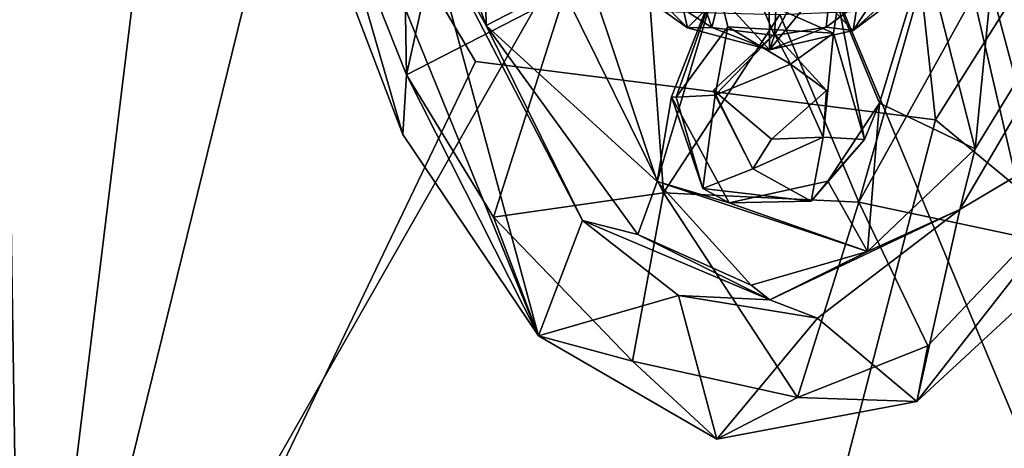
# Model space of a CAD drawing. Header units: millimetres. Extents: x -367 to 317, y -615 to 392.
# Tile 31 of 191: x -302 to -265, y -78 to -62. Entities that reach past the tile are written whole.
import ezdxf

# ---------------------------------------------------------------- set-up
doc = ezdxf.new("R2010")
doc.units = ezdxf.units.MM
doc.layers.add('Fbx_Root', color=7, linetype='Continuous', true_color=0x000000)
doc.styles.add('Default', font='arial.ttf')
doc.dimstyles.new('Default', dxfattribs={"dimscale": 10, "dimtxt": 2.5, "dimasz": 3, "dimexe": 1, "dimexo": 0.5, "dimgap": 0.8, "dimtad": 1, "dimtoh": 1, "dimzin": 1, "dimdsep": 46, "dimtxsty": 'Default', "dimcen": 2.5, "dimadec": 1, "dimazin": 1, "dimtfac": 1, "dimtdec": 4, "dimtix": 1, "dimtofl": 0, "dimtmove": 1, "dimatfit": 3, "dimfxl": 1, "dimtolj": 1, "dimtzin": 1, "dimarcsym": 0})

# ---------------------------------------------------------------- blocks, each defined once
blk = doc.blocks.new('*D1')
at = {"layer": 'Defpoints', "color": 0}
for p in [(-317.816, 295.28), (317.184, 295.28), (-317.816, -604.775)]:
    blk.add_point(p, dxfattribs=at)
at = {"layer": 'Fbx_Root', "color": 0, "lineweight": -2}
for p, q in [((-317.816, 290.28), (-317.816, -614.775)), ((317.184, 290.28), (317.184, -614.775)), ((287.184, -604.775), (-287.816, -604.775))]:
    blk.add_line(p, q, dxfattribs=at)
at = {"layer": 'Fbx_Root', "color": 0}
for points in [[(-287.816, -599.775), (-287.816, -609.775), (-317.816, -604.775)], [(287.184, -609.775), (287.184, -599.775), (317.184, -604.775)]]:
    blk.add_solid(points, dxfattribs=at)
at = {"layer": 'Fbx_Root', "color": 0, "insert": (-0.316, -584.012), "char_height": 25, "attachment_point": 5, "style": 'Default'}
blk.add_mtext('\\A1;635.00', dxfattribs=at)

msp = doc.modelspace()

# ---------------------------------------------------------------- linework, layer by layer
at = {"layer": 'Fbx_Root'}
for points in [[(-280.697, -8.558, 608.444), (-280.681, -57.875, 608.444), (-302.031, -95.329, 608.445)], [(-302.031, -95.329, 608.445), (-294.474, -33.462, 608.444), (-280.697, -8.558, 608.444)], [(-313.087, -21.903, 639.945), (-314.563, -67.712, 640.869), (-296.259, -43.822, 641.13)], [(-243.315, -31.935, 608.449), (-245.45, -95.254, 608.454), (-254.657, -99.874, 608.445), (-266.517, -55.511, 608.444)], [(-284.795, -63.176, 641.516), (-267.321, -65.395, 641.451), (-270.804, -32.994, 641.07), (-296.259, -43.822, 641.13)], [(-254.211, -44.598, 640.918), (-270.804, -32.994, 641.07), (-267.321, -65.395, 641.451)], [(-302.962, -36.076, 608.447), (-294.474, -33.462, 608.444), (-302.031, -95.329, 608.445)], [(-302.031, -95.329, 608.445), (-303.092, -89.353, 608.651), (-302.962, -36.076, 608.447)], [(-296.259, -43.822, 641.13), (-314.563, -67.712, 640.869), (-296.739, -88.098, 641.481), (-284.795, -63.176, 641.516)], [(-244.036, -84.641, 640.954), (-254.211, -44.598, 640.918), (-267.321, -65.395, 641.451)], [(-287.417, -63.682, 601.483), (-290.336, -56.347, 601.773), (-287.717, -45.555, 596.454)], [(-287.417, -63.682, 601.483), (-287.717, -45.555, 596.454), (-285.114, -53.224, 596.341)], [(-287.556, -65.952, 608.375), (-292.547, -48.691, 608.511), (-290.703, -57.709, 608.38)], [(-292.547, -48.691, 608.511), (-282.401, -73.6, 608.455), (-286.694, -57.719, 608.35)], [(-282.401, -73.6, 608.455), (-292.547, -48.691, 608.511), (-287.556, -65.952, 608.375)], [(-284.389, -61.805, 602.369), (-284.621, -49.88, 598.96), (-288.102, -51.6, 602.487)], [(-284.621, -49.88, 598.96), (-284.389, -61.805, 602.369), (-280.544, -59.807, 599.219)], [(-284.389, -61.805, 602.369), (-288.102, -51.6, 602.487), (-286.694, -57.719, 608.35)], [(-285.114, -53.224, 596.341), (-281.406, -60.584, 596.414), (-287.417, -63.682, 601.483)], [(-263.74, -69.901, 601.326), (-265.881, -60.666, 596.478), (-262.289, -53.635, 596.319), (-259.156, -62.479, 601.595)], [(-264.608, -54.11, 598.554), (-267.715, -59.051, 598.23), (-265.815, -66.489, 602.397)], [(-265.815, -66.489, 602.397), (-262.414, -60.939, 602.552), (-264.608, -54.11, 598.554)], [(-271.116, -60.573, 608.444), (-266.517, -55.511, 608.444), (-254.657, -99.874, 608.445)], [(-290.336, -56.347, 601.773), (-287.417, -63.682, 601.483), (-287.556, -65.952, 608.375), (-290.703, -57.709, 608.38)], [(-273.194, -57.335, 555.521), (-274.973, -58.533, 554.56), (-273.438, -62.188, 551.897)], [(-273.194, -57.335, 555.521), (-273.438, -62.188, 551.897), (-271.009, -57.683, 554.86)], [(-254.657, -99.874, 608.445), (-302.031, -95.329, 608.445), (-280.681, -57.875, 608.444), (-271.116, -60.573, 608.444)], [(-280.733, -69.214, 608.387), (-284.389, -61.805, 602.369), (-286.694, -57.719, 608.35)], [(-280.733, -69.214, 608.387), (-286.694, -57.719, 608.35), (-282.401, -73.6, 608.455)], [(-273.438, -62.188, 551.897), (-271.482, -61.878, 551.661), (-271.009, -57.683, 554.86)], [(-271.482, -61.878, 551.661), (-269.33, -60.281, 551.951), (-271.009, -57.683, 554.86)], [(-278.42, -60.208, 551.595), (-275.82, -61.882, 551.642), (-277.081, -58.259, 553.976)], [(-277.081, -58.259, 553.976), (-275.82, -61.882, 551.642), (-274.973, -58.533, 554.56)], [(-273.438, -62.188, 551.897), (-274.973, -58.533, 554.56), (-275.82, -61.882, 551.642)], [(-273.631, -62.733, 549.708), (-275.527, -60.658, 542.73), (-273.657, -58.669, 534.734)], [(-273.631, -62.733, 549.708), (-273.657, -58.669, 534.734), (-271.865, -60.558, 542.106)], [(-267.715, -59.051, 598.23), (-271.018, -60.952, 598.566), (-269.451, -64.765, 600.264)], [(-269.451, -64.765, 600.264), (-265.815, -66.489, 602.397), (-267.715, -59.051, 598.23)], [(-277.892, -67.735, 601.274), (-280.544, -59.807, 599.219), (-284.389, -61.805, 602.369)], [(-275.633, -60.142, 597.961), (-280.544, -59.807, 599.219), (-277.892, -67.735, 601.274)], [(-278.725, -60.487, 549.635), (-277.215, -59.803, 542.389), (-276.75, -61.902, 549.762)], [(-275.527, -60.658, 542.73), (-276.75, -61.902, 549.762), (-277.215, -59.803, 542.389)], [(-277.359, -64.522, 600.62), (-275.633, -60.142, 597.961), (-277.892, -67.735, 601.274)], [(-277.182, -64.539, 604.669), (-275.633, -60.142, 597.961), (-277.359, -64.522, 600.62)], [(-277.182, -64.539, 604.669), (-275.216, -61.856, 604.744), (-275.633, -60.142, 597.961)], [(-275.633, -60.142, 597.961), (-271.198, -62.099, 604.595), (-271.018, -60.952, 598.566)], [(-275.216, -61.856, 604.744), (-271.198, -62.099, 604.595), (-275.633, -60.142, 597.961)], [(-271.865, -60.558, 542.106), (-270.132, -59.981, 542.582), (-270.457, -62.003, 550.145)], [(-270.457, -62.003, 550.145), (-268.439, -60.475, 549.519), (-268.126, -59.856, 550.956)], [(-269.33, -60.281, 551.951), (-270.457, -62.003, 550.145), (-268.126, -59.856, 550.956)], [(-268.439, -60.475, 549.519), (-270.457, -62.003, 550.145), (-270.132, -59.981, 542.582)], [(-278.42, -60.208, 551.595), (-278.725, -60.487, 549.635), (-276.75, -61.902, 549.762)], [(-275.82, -61.882, 551.642), (-278.42, -60.208, 551.595), (-276.75, -61.902, 549.762)], [(-270.457, -62.003, 550.145), (-273.631, -62.733, 549.708), (-271.865, -60.558, 542.106)], [(-271.482, -61.878, 551.661), (-270.457, -62.003, 550.145), (-269.33, -60.281, 551.951)], [(-284.118, -69.093, 601.36), (-287.417, -63.682, 601.483), (-281.406, -60.584, 596.414)], [(-277.656, -68.165, 597.964), (-284.118, -69.093, 601.36), (-281.406, -60.584, 596.414)], [(-281.406, -60.584, 596.414), (-278.15, -61.262, 595.628), (-277.656, -68.165, 597.964)], [(-276.75, -61.902, 549.762), (-275.527, -60.658, 542.73), (-273.631, -62.733, 549.708)], [(-271.018, -60.952, 598.566), (-271.198, -62.099, 604.595), (-270.024, -66.141, 604.655)], [(-270.024, -66.141, 604.655), (-269.451, -64.765, 600.264), (-271.018, -60.952, 598.566)], [(-270.241, -68.525, 597.984), (-265.881, -60.666, 596.478), (-263.74, -69.901, 601.326)], [(-265.881, -60.666, 596.478), (-270.241, -68.525, 597.984), (-268.143, -61.182, 595.833)], [(-265.815, -66.489, 602.397), (-266.403, -68.796, 608.368), (-261.984, -61.26, 608.355), (-262.414, -60.939, 602.552)], [(-278.15, -61.262, 595.628), (-273.245, -61.399, 595.155), (-277.656, -68.165, 597.964)], [(-268.143, -61.182, 595.833), (-270.241, -68.525, 597.984), (-273.245, -61.399, 595.155)], [(-261.984, -61.26, 608.355), (-266.403, -68.796, 608.368), (-258.807, -64.286, 608.526)], [(-273.245, -61.399, 595.155), (-270.241, -68.525, 597.984), (-277.656, -68.165, 597.964)], [(-277.892, -67.735, 601.274), (-284.389, -61.805, 602.369), (-278.632, -69.743, 602.544)], [(-278.632, -69.743, 602.544), (-284.389, -61.805, 602.369), (-280.733, -69.214, 608.387)], [(-277.182, -64.539, 604.669), (-275.696, -64.452, 604.794), (-275.216, -61.856, 604.744)], [(-275.82, -61.882, 551.642), (-276.75, -61.902, 549.762), (-273.631, -62.733, 549.708)], [(-273.438, -62.188, 551.897), (-275.82, -61.882, 551.642), (-273.631, -62.733, 549.708)], [(-272.835, -63.284, 604.776), (-275.216, -61.856, 604.744), (-275.696, -64.452, 604.794)], [(-275.216, -61.856, 604.744), (-272.835, -63.284, 604.776), (-271.198, -62.099, 604.595)], [(-271.482, -61.878, 551.661), (-273.631, -62.733, 549.708), (-270.457, -62.003, 550.145)], [(-273.438, -62.188, 551.897), (-273.631, -62.733, 549.708), (-271.482, -61.878, 551.661)], [(-273.439, -62.132, 600.289), (-275.696, -64.452, 604.794), (-275.762, -64.262, 599.79)], [(-275.762, -64.262, 599.79), (-273.554, -66.129, 599.372), (-271.468, -64.276, 599.793), (-273.439, -62.132, 600.289)], [(-275.696, -64.452, 604.794), (-273.439, -62.132, 600.289), (-272.835, -63.284, 604.776)], [(-271.468, -64.276, 599.793), (-272.835, -63.284, 604.776), (-273.439, -62.132, 600.289)], [(-271.593, -66.05, 604.771), (-271.198, -62.099, 604.595), (-272.835, -63.284, 604.776)], [(-271.198, -62.099, 604.595), (-271.593, -66.05, 604.771), (-270.024, -66.141, 604.655)], [(-273.58, -89.494, 641.647), (-267.321, -65.395, 641.451), (-284.795, -63.176, 641.516), (-296.739, -88.098, 641.481)], [(-272.835, -63.284, 604.776), (-271.468, -64.276, 599.793), (-271.593, -66.05, 604.771)], [(-287.556, -65.952, 608.375), (-287.417, -63.682, 601.483), (-282.401, -73.6, 608.455)], [(-284.118, -69.093, 601.36), (-282.401, -73.6, 608.455), (-287.417, -63.682, 601.483)], [(-274.269, -67.258, 604.778), (-275.762, -64.262, 599.79), (-275.696, -64.452, 604.794)], [(-275.762, -64.262, 599.79), (-274.269, -67.258, 604.778), (-273.554, -66.129, 599.372)], [(-273.554, -66.129, 599.372), (-271.593, -66.05, 604.771), (-271.468, -64.276, 599.793)], [(-258.807, -64.286, 608.526), (-268.033, -76.092, 608.462), (-263.499, -71.902, 608.357)], [(-268.033, -76.092, 608.462), (-258.807, -64.286, 608.526), (-266.403, -68.796, 608.368)], [(-277.892, -67.735, 601.274), (-275.168, -68.542, 602.39), (-277.359, -64.522, 600.62)], [(-276.162, -68.001, 604.672), (-277.182, -64.539, 604.669), (-277.359, -64.522, 600.62)], [(-276.162, -68.001, 604.672), (-277.359, -64.522, 600.62), (-275.168, -68.542, 602.39)], [(-276.162, -68.001, 604.672), (-275.696, -64.452, 604.794), (-277.182, -64.539, 604.669)], [(-275.696, -64.452, 604.794), (-276.162, -68.001, 604.672), (-274.269, -67.258, 604.778)], [(-269.451, -64.765, 600.264), (-271.412, -67.727, 602.005), (-269.914, -70.393, 602.28)], [(-269.451, -64.765, 600.264), (-270.024, -66.141, 604.655), (-271.412, -67.727, 602.005)], [(-269.914, -70.393, 602.28), (-265.815, -66.489, 602.397), (-269.451, -64.765, 600.264)], [(-244.036, -84.641, 640.954), (-267.321, -65.395, 641.451), (-273.58, -89.494, 641.647)], [(-274.269, -67.258, 604.778), (-272.049, -68.487, 604.746), (-271.593, -66.05, 604.771)], [(-273.554, -66.129, 599.372), (-274.269, -67.258, 604.778), (-271.593, -66.05, 604.771)], [(-270.024, -66.141, 604.655), (-271.593, -66.05, 604.771), (-272.049, -68.487, 604.746)], [(-272.049, -68.487, 604.746), (-271.412, -67.727, 602.005), (-270.024, -66.141, 604.655)], [(-265.815, -66.489, 602.397), (-269.914, -70.393, 602.28), (-266.403, -68.796, 608.368)], [(-272.049, -68.487, 604.746), (-274.269, -67.258, 604.778), (-276.162, -68.001, 604.672)], [(-314.563, -67.712, 640.869), (-314.169, -104.181, 640.734), (-296.739, -88.098, 641.481)], [(-278.632, -69.743, 602.544), (-274.331, -71.676, 602.824), (-277.892, -67.735, 601.274)], [(-275.168, -68.542, 602.39), (-277.892, -67.735, 601.274), (-269.914, -70.393, 602.28)], [(-277.892, -67.735, 601.274), (-274.331, -71.676, 602.824), (-269.914, -70.393, 602.28)], [(-272.049, -68.487, 604.746), (-276.162, -68.001, 604.672), (-275.168, -68.542, 602.39)], [(-271.412, -67.727, 602.005), (-275.168, -68.542, 602.39), (-269.914, -70.393, 602.28)], [(-275.168, -68.542, 602.39), (-271.412, -67.727, 602.005), (-272.049, -68.487, 604.746)], [(-277.656, -68.165, 597.964), (-278.837, -74.559, 601.65), (-284.118, -69.093, 601.36)], [(-272.564, -75.944, 601.653), (-278.837, -74.559, 601.65), (-277.656, -68.165, 597.964)], [(-272.564, -75.944, 601.653), (-277.656, -68.165, 597.964), (-270.241, -68.525, 597.984)], [(-266.403, -68.796, 608.368), (-269.914, -70.393, 602.28), (-273.624, -72.231, 605.542)], [(-271.807, -72.928, 608.314), (-266.403, -68.796, 608.368), (-273.624, -72.231, 605.542)], [(-270.241, -68.525, 597.984), (-267.615, -73.978, 601.687), (-272.564, -75.944, 601.653)], [(-266.403, -68.796, 608.368), (-271.807, -72.928, 608.314), (-268.033, -76.092, 608.462)], [(-270.241, -68.525, 597.984), (-263.74, -69.901, 601.326), (-267.615, -73.978, 601.687)], [(-284.118, -69.093, 601.36), (-278.837, -74.559, 601.65), (-282.401, -73.6, 608.455)], [(-277.091, -72.064, 608.372), (-280.733, -69.214, 608.387), (-282.401, -73.6, 608.455)], [(-273.624, -72.231, 605.542), (-278.632, -69.743, 602.544), (-280.733, -69.214, 608.387)], [(-280.733, -69.214, 608.387), (-277.091, -72.064, 608.372), (-273.624, -72.231, 605.542)], [(-274.331, -71.676, 602.824), (-278.632, -69.743, 602.544), (-273.624, -72.231, 605.542)], [(-268.033, -76.092, 608.462), (-267.615, -73.978, 601.687), (-263.74, -69.901, 601.326), (-263.499, -71.902, 608.357)], [(-269.914, -70.393, 602.28), (-274.331, -71.676, 602.824), (-273.624, -72.231, 605.542)], [(-282.401, -73.6, 608.455), (-275.636, -77.529, 608.547), (-277.091, -72.064, 608.372)], [(-271.807, -72.928, 608.314), (-273.624, -72.231, 605.542), (-277.091, -72.064, 608.372)], [(-271.807, -72.928, 608.314), (-277.091, -72.064, 608.372), (-275.636, -77.529, 608.547)], [(-275.636, -77.529, 608.547), (-268.033, -76.092, 608.462), (-271.807, -72.928, 608.314)], [(-282.401, -73.6, 608.455), (-278.837, -74.559, 601.65), (-275.636, -77.529, 608.547)], [(-267.615, -73.978, 601.687), (-268.033, -76.092, 608.462), (-272.564, -75.944, 601.653)], [(-278.837, -74.559, 601.65), (-272.564, -75.944, 601.653), (-275.636, -77.529, 608.547)], [(-275.636, -77.529, 608.547), (-272.564, -75.944, 601.653), (-268.033, -76.092, 608.462)]]:
    msp.add_3dface(points, dxfattribs=at)

# ---------------------------------------------------------------- dimensions: what is measured, and where the dimension line sits
dim = msp.add_linear_dim(base=(-317.816, -604.775), p1=(317.184, 295.28), p2=(-317.816, 295.28), angle=180, dimstyle='Default', override={"dimscale": 10, "dimtxt": 2.5, "dimasz": 3, "dimexe": 1, "dimexo": 0.5, "dimgap": 0.8, "dimtad": 1, "dimtih": 0, "dimtoh": 0, "dimdec": 2, "dimlfac": 1, "dimzin": 1, "dimtxsty": 'Default', "dimsah": 0, "dimcen": 2.5, "dimadec": 1, "dimazin": 1, "dimtix": 0, "dimtmove": 0, "dimtzin": 1}, dxfattribs=at)
dim.commit()
dim.dimension.update_dxf_attribs({"geometry": '*D1', "text_midpoint": (-0.316, -584.012)})

doc.saveas('drawing.dxf')
